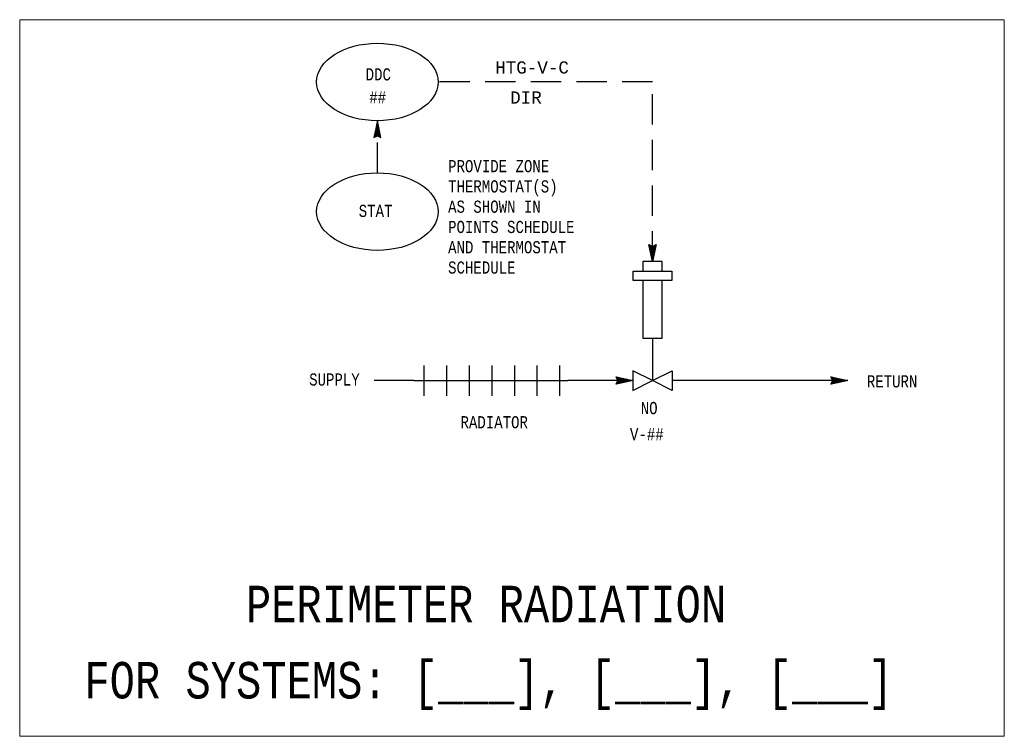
# Model space of a CAD drawing. Header units: inches. Extents: x 3 to 32.2, y 0.4 to 19.6.
# Tile 3 of 3: x 18.5 to 26.6, y 13.7 to 19.6. Entities that reach past the tile are written whole.
import ezdxf
from ezdxf.enums import TextEntityAlignment as Align

# ---------------------------------------------------------------- set-up
doc = ezdxf.new("R2010")
doc.units = ezdxf.units.IN
doc.header["$MEASUREMENT"] = 0
doc.linetypes.add('HIDDEN', pattern=[0.375, 0.25, -0.125])
for name, color, linetype, lineweight in [('M-ANNO-SYMB', 6, 'Continuous', 30), ('M-ANNO-TEXT', 2, 'Continuous', 30), ('M-DIAG-GRPH', 6, 'Continuous', 13)]:
    doc.layers.add(name, color=color, linetype=linetype, lineweight=lineweight)
doc.styles.add('CONTROLTXT', font='monotxt.shx')

msp = doc.modelspace()

# ---------------------------------------------------------------- linework, layer by layer
at = {"layer": 'M-ANNO-SYMB', "linetype": 'HIDDEN'}
for p, q in [((23.7497, 19.0929), (21.9877, 19.0929)), ((23.7497, 17.6177), (23.7497, 19.0929)), ((21.4887, 18.3457), (21.4887, 18.7743))]:
    msp.add_line(p, q, dxfattribs=at)
at = {"layer": 'M-ANNO-SYMB'}
for p, q in [((21.4881, 18.7717), (21.4896, 18.7702)), ((21.4616, 18.6477), (21.5063, 18.6923)), ((21.4644, 18.661), (21.5044, 18.701)), ((21.4673, 18.6743), (21.5026, 18.7096)), ((21.4702, 18.6876), (21.5007, 18.7182)), ((21.4716, 18.6941), (21.5153, 18.6503)), ((21.4731, 18.701), (21.4989, 18.7269)), ((21.4734, 18.7027), (21.5124, 18.6636)), ((21.4753, 18.7113), (21.5096, 18.6769)), ((21.4759, 18.7143), (21.497, 18.7355)), ((21.4771, 18.7198), (21.5067, 18.6902)), ((21.4787, 18.7276), (21.4952, 18.7442)), ((21.479, 18.7285), (21.5039, 18.7036)), ((21.4808, 18.7371), (21.5011, 18.7169)), ((21.4816, 18.7409), (21.4933, 18.7527)), ((21.4827, 18.7458), (21.4981, 18.7302)), ((21.4844, 18.7543), (21.4914, 18.7613)), ((21.4844, 18.7544), (21.4953, 18.7435)), ((21.4863, 18.763), (21.4924, 18.7569)), ((21.4873, 18.7676), (21.4896, 18.7699)), ((21.4605, 18.6422), (21.4642, 18.6385)), ((21.4617, 18.6374), (21.5081, 18.6837)), ((21.4623, 18.6509), (21.4711, 18.6421)), ((21.4642, 18.6595), (21.4781, 18.6456)), ((21.466, 18.6681), (21.4852, 18.649)), ((21.4679, 18.6768), (21.4987, 18.6458)), ((21.4697, 18.6854), (21.5181, 18.6369)), ((21.4827, 18.6479), (21.51, 18.6752)), ((21.4937, 18.6484), (21.5118, 18.6665)), ((21.5007, 18.6449), (21.5137, 18.6579)), ((21.5076, 18.6414), (21.5155, 18.6493)), ((21.5146, 18.6379), (21.5174, 18.6406)), ((23.7214, 17.7497), (23.7251, 17.7534)), ((23.7226, 17.7443), (23.7672, 17.6996)), ((23.7227, 17.7545), (23.7691, 17.7083)), ((23.7233, 17.7411), (23.7321, 17.7498)), ((23.7251, 17.7325), (23.7391, 17.7464)), ((23.7254, 17.731), (23.7654, 17.691)), ((23.727, 17.7238), (23.7461, 17.7429)), ((23.7288, 17.7152), (23.7597, 17.7461)), ((23.7307, 17.7065), (23.7791, 17.755)), ((23.7325, 17.6979), (23.7762, 17.7417)), ((23.7344, 17.6893), (23.7734, 17.7284)), ((23.7437, 17.7441), (23.7709, 17.7168)), ((23.7546, 17.7436), (23.7728, 17.7254)), ((23.7617, 17.747), (23.7746, 17.7341)), ((23.7686, 17.7506), (23.7765, 17.7427)), ((23.7756, 17.754), (23.7783, 17.7513)), ((23.7282, 17.7176), (23.7635, 17.6824)), ((23.7312, 17.7043), (23.7617, 17.6737)), ((23.734, 17.691), (23.7598, 17.6651)), ((23.7362, 17.6806), (23.7706, 17.7151)), ((23.7369, 17.6777), (23.758, 17.6564)), ((23.7381, 17.6721), (23.7677, 17.7017)), ((23.7397, 17.6643), (23.7561, 17.6478)), ((23.74, 17.6635), (23.7649, 17.6884)), ((23.7418, 17.6548), (23.762, 17.6751)), ((23.7425, 17.651), (23.7543, 17.6393)), ((23.7437, 17.6462), (23.7591, 17.6617)), ((23.7454, 17.6376), (23.7562, 17.6484)), ((23.7454, 17.6377), (23.7524, 17.6307)), ((23.7472, 17.6289), (23.7534, 17.6351)), ((23.7482, 17.6244), (23.7506, 17.622)), ((23.7491, 17.6203), (23.7506, 17.6218)), ((23.4998, 16.6192), (23.451, 16.6678)), ((23.452, 16.6643), (23.4548, 16.6671)), ((25.2653, 16.6192), (25.2165, 16.6678)), ((25.2175, 16.6643), (25.2203, 16.6671)), ((21.7887, 16.6383), (21.4626, 16.6383)), ((23.589, 16.6383), (23.0532, 16.6383)), ((23.4515, 16.6111), (23.498, 16.6578)), ((23.4564, 16.6099), (23.4527, 16.6136)), ((23.4555, 16.6573), (23.4634, 16.6652)), ((23.465, 16.6118), (23.4562, 16.6206)), ((23.4591, 16.6503), (23.4721, 16.6633)), ((23.4737, 16.6136), (23.4597, 16.6276)), ((23.4911, 16.6173), (23.46, 16.6483)), ((23.4618, 16.611), (23.5067, 16.6559)), ((23.4621, 16.6322), (23.4895, 16.6596)), ((23.4626, 16.6433), (23.4808, 16.6615)), ((23.4824, 16.6155), (23.4632, 16.6347)), ((23.5084, 16.6211), (23.4644, 16.665)), ((23.4752, 16.6139), (23.5154, 16.654)), ((23.5171, 16.6229), (23.4778, 16.6621)), ((23.4886, 16.6167), (23.5241, 16.6522)), ((23.5258, 16.6248), (23.4912, 16.6593)), ((23.502, 16.6197), (23.5327, 16.6503)), ((23.5344, 16.6266), (23.5046, 16.6564)), ((23.5154, 16.6226), (23.5414, 16.6485)), ((23.543, 16.6285), (23.518, 16.6535)), ((23.5288, 16.6254), (23.5501, 16.6466)), ((23.5517, 16.6304), (23.5314, 16.6507)), ((23.5422, 16.6283), (23.5588, 16.6447)), ((23.5604, 16.6322), (23.5448, 16.6477)), ((23.5556, 16.6311), (23.5673, 16.6429)), ((23.5691, 16.634), (23.5582, 16.6449)), ((23.5689, 16.634), (23.576, 16.641)), ((23.5777, 16.6358), (23.5715, 16.642)), ((23.5823, 16.6368), (23.5847, 16.6392)), ((23.5864, 16.6377), (23.5849, 16.6392)), ((25.3545, 16.6383), (23.9104, 16.6383)), ((25.217, 16.6111), (25.2635, 16.6578)), ((25.2219, 16.6099), (25.2182, 16.6136)), ((25.221, 16.6573), (25.2289, 16.6652)), ((25.2306, 16.6118), (25.2218, 16.6206)), ((25.2246, 16.6503), (25.2376, 16.6633)), ((25.2392, 16.6136), (25.2252, 16.6276)), ((25.2566, 16.6173), (25.2255, 16.6483)), ((25.2273, 16.611), (25.2722, 16.6559)), ((25.2276, 16.6322), (25.255, 16.6596)), ((25.2281, 16.6433), (25.2463, 16.6615)), ((25.2479, 16.6155), (25.2287, 16.6347)), ((25.2739, 16.6211), (25.2299, 16.665)), ((25.2407, 16.6139), (25.2809, 16.654)), ((25.2826, 16.6229), (25.2433, 16.6621)), ((25.2541, 16.6167), (25.2896, 16.6522)), ((25.2913, 16.6248), (25.2567, 16.6593)), ((25.2675, 16.6197), (25.2982, 16.6503)), ((25.2999, 16.6266), (25.2701, 16.6564)), ((25.2809, 16.6226), (25.3069, 16.6485)), ((25.3085, 16.6285), (25.2835, 16.6535)), ((25.2943, 16.6254), (25.3156, 16.6466)), ((25.3172, 16.6304), (25.2969, 16.6507)), ((25.3077, 16.6283), (25.3243, 16.6447)), ((25.3259, 16.6322), (25.3103, 16.6477)), ((25.3211, 16.6311), (25.3328, 16.6429)), ((25.3346, 16.634), (25.3237, 16.6449)), ((25.3344, 16.634), (25.3415, 16.641)), ((25.3433, 16.6358), (25.3371, 16.642)), ((25.3478, 16.6368), (25.3502, 16.6392)), ((25.3519, 16.6377), (25.3504, 16.6392))]:
    msp.add_line(p, q, dxfattribs=at)
at = {"layer": 'M-ANNO-SYMB', "linetype": 'Continuous'}
for p, q in [((23.7497, 16.9859), (23.7497, 16.6383)), ((21.8746, 16.5119), (21.8746, 16.7618)), ((22.0603, 16.5119), (22.0603, 16.7618)), ((22.0603, 16.5119), (22.0603, 16.7618)), ((22.246, 16.5119), (22.246, 16.7618)), ((22.4317, 16.5119), (22.4317, 16.7618)), ((22.6174, 16.5119), (22.6174, 16.7618)), ((22.8031, 16.5119), (22.8031, 16.7618)), ((22.9889, 16.5119), (22.9889, 16.7618)), ((21.7887, 16.6383), (23.0532, 16.6383))]:
    msp.add_line(p, q, dxfattribs=at)
at = {"layer": 'M-ANNO-SYMB', "linetype": 'Continuous', "flags": 128}
msp.add_lwpolyline([(23.7497, 16.6383), (23.9104, 16.7186), (23.9104, 16.558), (23.7497, 16.6383), (23.589, 16.7186), (23.589, 16.558), (23.7497, 16.6383)], dxfattribs=at)
at = {"layer": 'M-ANNO-SYMB'}
for centre in [(21.4887, 19.0929), (21.4887, 18.0271)]:
    msp.add_ellipse(centre, major_axis=(0.499, 0), ratio=0.638644, dxfattribs=at)
for points in [[(21.5183, 18.6361), (21.4887, 18.7743), (21.4591, 18.6361), (21.4887, 18.6509)], [(23.7793, 17.7559), (23.7497, 17.6177), (23.7201, 17.7559), (23.7497, 17.7411)], [(23.8287, 17.5387), (23.8287, 17.6177), (23.6707, 17.6177), (23.6707, 17.5387)], [(23.5918, 17.4598), (23.5918, 17.5387), (23.9076, 17.5387), (23.9076, 17.4598)], [(23.6707, 17.4598), (23.6707, 16.9859), (23.8287, 16.9859), (23.8287, 17.4598)], [(23.4502, 16.6681), (23.589, 16.6383), (23.4502, 16.6085), (23.465, 16.6383)], [(25.2157, 16.6681), (25.3545, 16.6383), (25.2157, 16.6085), (25.2306, 16.6383)]]:
    msp.add_3dface(points, dxfattribs=at)
at = {"layer": 'M-DIAG-GRPH'}
msp.add_3dface([(18.5496, 13.7138), (26.6404, 13.7138), (26.6404, 19.6052), (18.5496, 19.6052)], dxfattribs=at)

# ---------------------------------------------------------------- texts
at = {"layer": 'M-ANNO-TEXT', "linetype": 'Continuous', "style": 'CONTROLTXT'}
for s, p in [('HTG-V-C', (22.7599, 19.1625)), ('DIR', (22.7099, 18.9155))]:
    msp.add_text(s, height=0.1, dxfattribs=at).set_placement(p, align=Align.CENTER)
at = {"layer": 'M-ANNO-TEXT', "linetype": 'Continuous', "style": 'CONTROLTXT', "width": 0.8}
for s, p in [('DDC', (21.4965, 19.1058)), ('##', (21.4917, 18.9174))]:
    msp.add_text(s, height=0.1, dxfattribs=at).set_placement(p, align=Align.CENTER)
msp.add_text('STAT', height=0.1, dxfattribs=at).set_placement((21.4741, 18.0331), align=Align.MIDDLE_CENTER)
for s, p in [('NO', (23.653, 16.3625)), ('V-##', (23.5645, 16.1471))]:
    msp.add_text(s, height=0.1, dxfattribs=at).set_placement(p)
at = {"layer": 'M-ANNO-TEXT', "style": 'CONTROLTXT', "width": 0.8}
for s, p in [('PERIMETER RADIATION', (20.4085, 14.6514)), ('FOR SYSTEMS: [___], [___], [___] ', (19.081, 14.025))]:
    msp.add_text(s, height=0.3, dxfattribs=at).set_placement(p)
at = {"layer": 'M-ANNO-TEXT', "char_height": 0.1, "attachment_point": 1, "style": 'CONTROLTXT'}
for s, insert, width in [('\\H1.000000x;\\W0.800000;PROVIDE ZONE\\PTHERMOSTAT(S)\\PAS SHOWN IN \\PPOINTS SCHEDULE\\PAND THERMOSTAT\\PSCHEDULE', (22.07, 18.4513), 1.20552), ('\\H1.000000x;\\W0.800000;SUPPLY', (20.9282, 16.6973), 0.35624), ('\\H1.000000x;\\W0.800000;RETURN', (25.5106, 16.682), 0.35624), ('\\H1.000000x;\\W0.800000;RADIATOR', (22.172, 16.346), 0.35624)]:
    msp.add_mtext(s, dxfattribs=dict(at, insert=insert, width=width))

doc.saveas('drawing.dxf')
